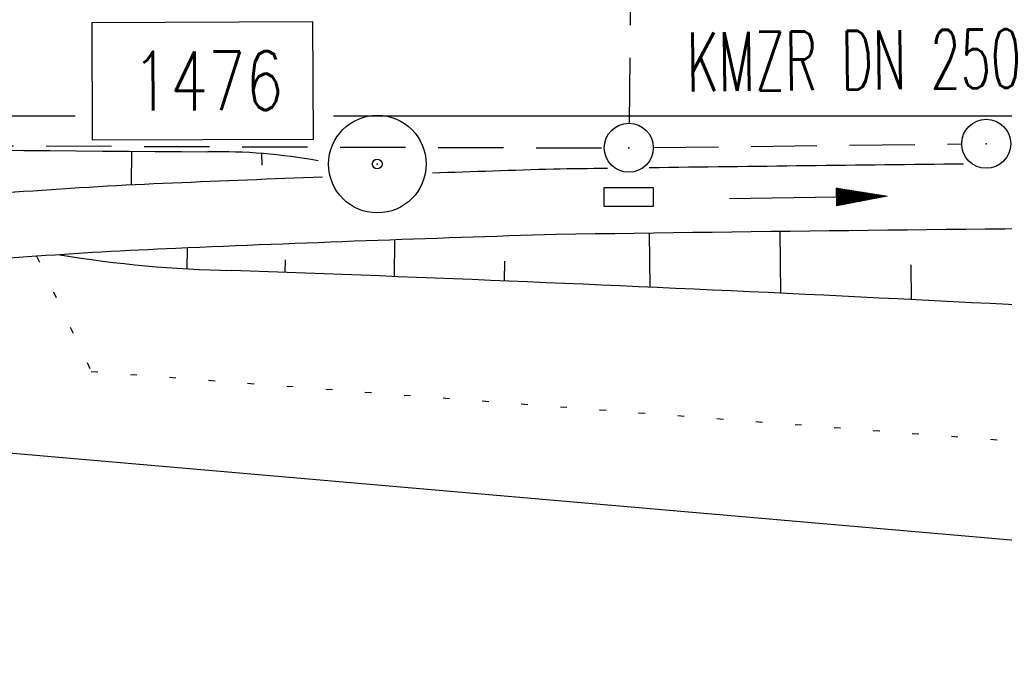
# Model space of a CAD drawing. Extents: x 0 to 1135, y 0 to 420.
# Tile 9 of 80: x 375 to 405, y 186 to 206. Entities that reach past the tile are written whole.
import ezdxf
from ezdxf.enums import TextEntityAlignment as Align

# ---------------------------------------------------------------- set-up
doc = ezdxf.new("R2010")
doc.units = 0
doc.header["$LTSCALE"] = 2
doc.header["$MEASUREMENT"] = 0
for name, pattern in [('ACAD_ISO03W100', [0.5, 0.25, -0.25]), ('AUSGEZOGEN', [0]), ('GESTRICH-X2', [1.5, 1, -0.5]), ('PUNKTX2_STR', [0.6, 0.1, -0.5])]:
    doc.linetypes.add(name, pattern=pattern)
doc.layers.get('0').update_dxf_attribs({"color": 8, "linetype": 'AUSGEZOGEN'})
for name, color, linetype in [('BOESCHG', 8, 'AUSGEZOGEN'), ('DURCHL', 200, 'GESTRICH-X2'), ('FBRTOP', 8, 'AUSGEZOGEN'), ('GRENZL-BAB', 7, 'AUSGEZOGEN'), ('KANAL', 200, 'GESTRICH-X2'), ('MULDE', 8, 'AUSGEZOGEN'), ('NUTZUNG', 8, 'PUNKTX2_STR'), ('PFEIL', 200, 'CONTINUOUS'), ('PP', 8, 'AUSGEZOGEN'), ('SCHSYMBOL', 200, 'AUSGEZOGEN'), ('TEXTO', 200, 'CONTINUOUS'), ('TUNNEL', 15, 'CONTINUOUS')]:
    doc.layers.add(name, color=color, linetype=linetype)
doc.styles.add('ROMANS', font='romans.shx', dxfattribs={"width": 0.8})

# ---------------------------------------------------------------- blocks, each defined once
blk = doc.blocks.new('PKT')
at = {"color": 0}
blk.add_circle((0, 0), 0.15, dxfattribs=at)
blk.add_point((0, 0), dxfattribs=at)
blk = doc.blocks.new('PP')
at = {"color": 0}
blk.add_circle((0, -0.006), 1.493, dxfattribs=at)
blk.add_point((0, 0), dxfattribs=at)
blk = doc.blocks.new('GST')
at = {"color": 0}
blk.add_circle((0, 0), 0.75, dxfattribs=at)
blk.add_point((0, 0), dxfattribs=at)
blk = doc.blocks.new('10')
blk.add_blockref('GST', (0, 0))
blk = doc.blocks.new('17')
blk.add_lwpolyline([(-0.755, -1.218), (0.748, -1.218), (0.748, -1.801), (-0.755, -1.801)], close=True)
blk.add_blockref('GST', (0, 0))
blk = doc.blocks.new('PFEIL2')
at = {"color": 0}
for p, q in [((0.88, 0.002), (-2.401, -0.012)), ((0.881, -0.271), (0.879, 0.276)), ((0.879, 0.276), (2.429, 0.009)), ((0.911, 0.27), (0.879, 0.265)), ((0.965, 0.261), (0.879, 0.246)), ((1.019, 0.252), (0.879, 0.228)), ((1.073, 0.242), (0.879, 0.209)), ((1.127, 0.233), (0.879, 0.191)), ((1.181, 0.224), (0.879, 0.172)), ((1.235, 0.214), (0.879, 0.154)), ((1.289, 0.205), (0.879, 0.135)), ((1.343, 0.196), (0.879, 0.117)), ((1.397, 0.187), (0.879, 0.098)), ((1.451, 0.177), (0.879, 0.08)), ((1.505, 0.168), (0.879, 0.061)), ((1.559, 0.159), (0.88, 0.043)), ((1.613, 0.149), (0.88, 0.024)), ((1.668, 0.14), (0.88, 0.006)), ((1.722, 0.131), (0.88, -0.013)), ((1.776, 0.121), (0.88, -0.031)), ((1.83, 0.112), (0.88, -0.05)), ((1.884, 0.103), (0.88, -0.068)), ((1.938, 0.094), (0.88, -0.087)), ((1.992, 0.084), (0.88, -0.105)), ((2.046, 0.075), (0.88, -0.124)), ((2.1, 0.066), (0.88, -0.142)), ((2.154, 0.056), (0.88, -0.161)), ((2.208, 0.047), (0.88, -0.179)), ((2.262, 0.038), (0.881, -0.198)), ((2.316, 0.029), (0.881, -0.216)), ((2.37, 0.019), (0.881, -0.235)), ((2.424, 0.01), (0.881, -0.253)), ((2.429, 0.009), (0.881, -0.271))]:
    blk.add_line(p, q, dxfattribs=at)

msp = doc.modelspace()

# ---------------------------------------------------------------- linework, layer by layer
at = {"layer": 'BOESCHG'}
for p, q in [((378.775, 201.003), (378.783, 202.038)), ((382.754, 201.968), (382.761, 201.611)), ((394.617, 199.53), (394.639, 197.878)), ((398.616, 199.581), (398.639, 197.694)), ((386.827, 198.202), (386.833, 199.326)), ((380.479, 198.438), (380.488, 199.078)), ((383.475, 198.328), (383.488, 198.71)), ((390.188, 198.068), (390.203, 198.673)), ((402.628, 198.562), (402.64, 197.498))]:
    msp.add_line(p, q, dxfattribs=at)
for points in [[(355.367, 202.147, -0.001463), (381.115, 202.02)], [(504.278, 186.633, -0.012104), (482.054, 189.252, 0.007327), (437.46, 194.938, 0.01257), (418.073, 196.63, 0.006742), (381.837, 198.386)]]:
    msp.add_lwpolyline(points, format="xyb", dxfattribs=at)
for centre, radius, start, end in [((381.382, 184.468), 17.554, 79.8107, 90.8708), ((382.539, 234.575), 36.196, 260.5367, 268.8877)]:
    msp.add_arc(centre, radius, start, end, dxfattribs=at)
at = {"layer": 'DURCHL'}
msp.add_line((394.015, 202.897), (394.207, 218.886), dxfattribs=at)
at = {"layer": 'FBRTOP'}
for points in [[(287.631, 203.356), (300.101, 203.191), (316.958, 203.121), (325.264, 203.121), (350.264, 203.121), (375.263, 203.121), (377.054, 203.121)], [(384.958, 203.121), (400.264, 203.121), (425.264, 203.122), (502.486, 203.121)]]:
    msp.add_lwpolyline(points, dxfattribs=at)
at = {"layer": 'GRENZL-BAB'}
msp.add_line((464.732, 185), (365.92, 193.593), dxfattribs=at)
at = {"layer": 'KANAL'}
for p, q in [((355.166, 202.27), (393.251, 202.138)), ((394.747, 202.147), (404.188, 202.262))]:
    msp.add_line(p, q, dxfattribs=at)
at = {"layer": 'MULDE'}
for points in [[(313.883, 241.06, 0.000705), (321.297, 241.003, 0.000346), (336.412, 240.917, 0.000132), (344.355, 240.88, 0.000153), (351.194, 240.851, 0.000269), (368.13, 240.796, 0.000286), (384.093, 240.761, 0.000092), (397.201, 240.742, 0.000243), (402.166, 240.739, 0.000005), (413.432, 240.736, 0.000006), (421.553, 240.734, 0), (450.359, 240.727, 0.000007)], [(463.169, 240.725, 0.000006), (493.058, 240.719, 0.000025)], [(404.24, 201.643, 0.000687), (394.624, 201.529)], [(391.693, 201.488, 0.000923), (387.984, 201.367, 0.007414)], [(393.34, 201.511, 0.000118), (391.693, 201.488)], [(384.619, 201.245, 0.001141), (380.033, 201.061, 0.007414), (375.474, 200.8, 0.001208), (354.006, 199.197, -0.005208), (349.024, 198.866, -0.000467), (340.747, 198.409, -0.000683), (335.08, 198.109, -0.000921), (334.62, 198.086, -0.000012), (299.875, 196.425, -0.002498), (283.078, 195.706, -0.001425), (253.625, 194.677)], [(391.778, 199.49, 0.002899), (380.137, 199.064, 0.007414), (375.59, 198.803, 0.001209), (354.134, 197.201, -0.005208), (349.151, 196.869, -0.000468), (340.863, 196.412, -0.000683), (335.182, 196.111, -0.000921), (334.722, 196.088, -0.000012), (299.961, 194.426, -0.002498), (283.161, 193.708, -0.001425), (253.7, 192.679)]]:
    msp.add_lwpolyline(points, format="xyb", dxfattribs=at)
at = {"layer": 'MULDE', "flags": 128}
msp.add_lwpolyline([(502.599, 199.29, -0.001883), (498.469, 199.005, -0.017059), (498.013, 198.991, -0.004003), (488.031, 199.103, 0.001155), (453.436, 199.687, 0.00444), (429.976, 199.82, 0.002727), (391.778, 199.49)], format="xyb", dxfattribs=at)
at = {"layer": 'NUTZUNG'}
msp.add_line((375.874, 198.823), (377.545, 195.301), dxfattribs=at)
at = {"layer": 'NUTZUNG', "flags": 128}
msp.add_lwpolyline([(377.545, 195.301), (436.183, 190.879), (506.571, 186.425)], dxfattribs=at)
at = {"layer": 'PP', "flags": 128}
msp.add_lwpolyline([(377.582, 202.375), (377.568, 205.975), (384.318, 206.001), (384.332, 202.401)], close=True, dxfattribs=at)
at = {"layer": 'TUNNEL', "linetype": 'ACAD_ISO03W100'}
for centre, radius, start, end in [((657.42, 4562.973), 4392.75, 261.722419, 267.205782), ((657.479, 4563.369), 4407.05, 261.748683, 267.202754), ((657.479, 4563.369), 4407.65, 261.749814, 267.202646), ((657.42, 4562.973), 4393.35, 264.552094, 267.205671)]:
    msp.add_arc(centre, radius, start, end, dxfattribs=at)

# ---------------------------------------------------------------- block references
at = {"layer": 'PFEIL', "rotation": 0.6287354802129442}
msp.add_blockref('PFEIL2', (399.477, 200.623), dxfattribs=at)
at = {"layer": 'PP', "rotation": 61.59653548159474}
for name in ['PP', 'PKT']:
    msp.add_blockref(name, (386.296, 201.646), dxfattribs=at)
at = {"layer": 'SCHSYMBOL', "rotation": 3.548496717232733e-05}
for name, p in [('17', (393.997, 202.145)), ('10', (404.936, 202.265))]:
    msp.add_blockref(name, p, dxfattribs=at)

# ---------------------------------------------------------------- texts
at = {"layer": 'PP', "style": 'ROMANS', "width": 0.75}
msp.add_text('1476', height=1.8, rotation=0.2256, dxfattribs=at).set_placement((383.429, 203.298), align=Align.RIGHT)
at = {"layer": 'TEXTO', "style": 'ROMANS', "width": 0.6}
msp.add_text('KMZR DN 250', height=1.8, rotation=0.6287, dxfattribs=at).set_placement((400.897, 203.921), align=Align.CENTER)

doc.saveas('drawing.dxf')
